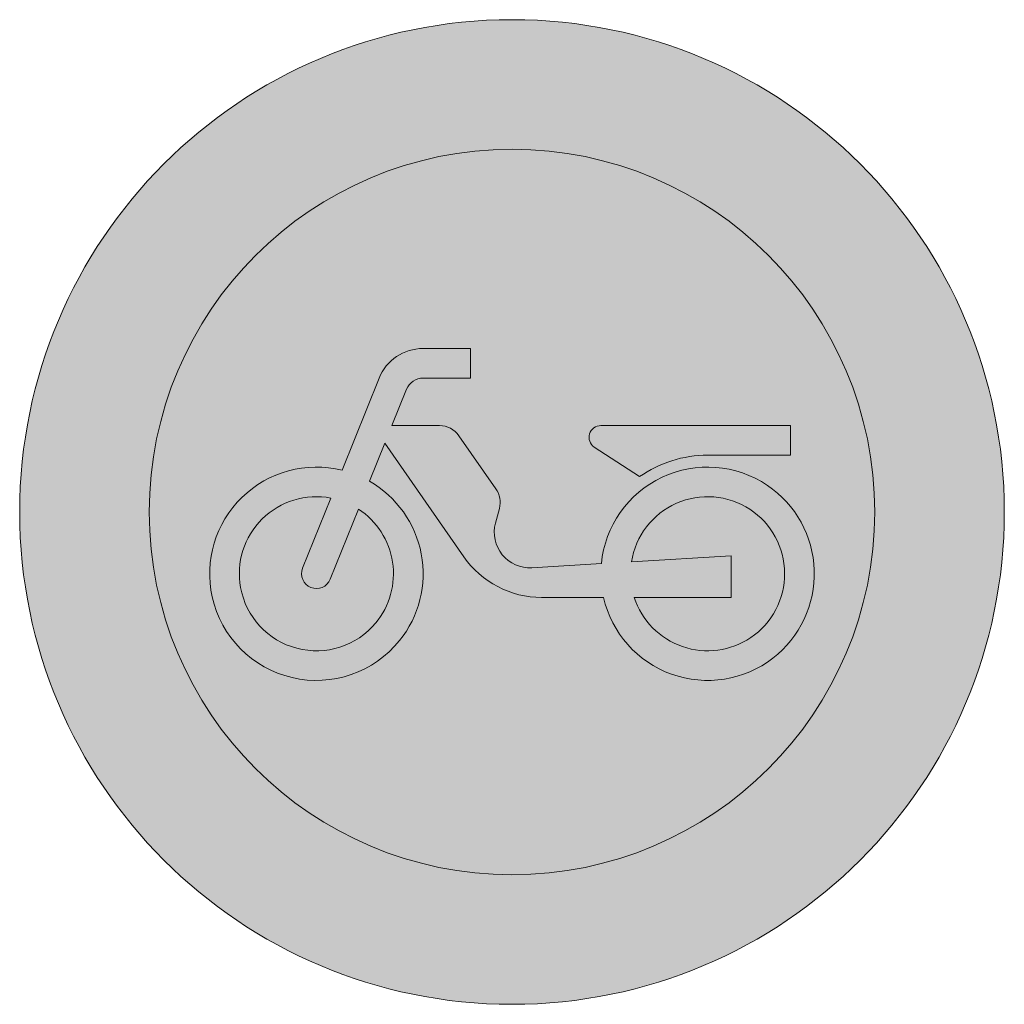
# Model space of a CAD drawing. Header units: metres. Extents: x -0.002 to 0.002, y -0.002 to 0.002.
import ezdxf

# ---------------------------------------------------------------- set-up
doc = ezdxf.new("R2010")
doc.units = ezdxf.units.M
doc.layers.add('VKZ_256-00_flf', color=1, linetype='Continuous', lineweight=0)
doc.layers.add('VKZ_256-00_sym', color=7, linetype='Continuous', lineweight=0)

msp = doc.modelspace()

# ---------------------------------------------------------------- hatches: boundary and pattern name
at = {"layer": 'VKZ_256-00_flf'}
h = msp.add_hatch(color=256, dxfattribs=at)
h.dxf.hatch_style = 1
h.paths.add_polyline_path([(-0.002000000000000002, 5.551115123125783e-17, 1), (0.002000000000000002, 5.551115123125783e-17, 1)])
h.paths.add_polyline_path([(0.001473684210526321, 5.551115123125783e-17, -1), (-0.001473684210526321, 5.551115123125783e-17, -1)], flags=16)
h.paths.add_polyline_path([(0.001131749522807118, 0.000230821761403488), (0.0007944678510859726, 0.000230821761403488, 0.1538273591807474), (0.0005184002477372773, 0.0001437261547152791), (0.0003335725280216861, 0.0002636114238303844, -0.7332280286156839), (0.0003611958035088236, 0.0003512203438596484), (0.001131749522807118, 0.0003512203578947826)], flags=0)
h.paths.add_polyline_path([(0.001060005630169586, -0.0005934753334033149, -0.548125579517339), (0.000372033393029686, -0.0003470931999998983), (0.0001204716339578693, -0.0003470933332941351, -0.245439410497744), (-0.0001957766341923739, -0.0001819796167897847), (-0.000516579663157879, 0.0002789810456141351), (-0.0005785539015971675, 0.0001249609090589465, -0.4602454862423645), (-0.0004566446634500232, -0.000522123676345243, -0.6294675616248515), (-0.001217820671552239, -0.0003444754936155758, -0.5567089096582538), (-0.0006902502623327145, 0.0001699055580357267), (-0.0005399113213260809, 0.0005435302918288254, -0.3059713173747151), (-0.0003613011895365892, 0.0006642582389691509), (-0.0001685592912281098, 0.0006642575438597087), (-0.0001685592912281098, 0.0005438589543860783), (-0.0003612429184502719, 0.0005438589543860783, 0.3060890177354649), (-0.0004282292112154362, 0.0004985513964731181), (-0.0004875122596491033, 0.0003512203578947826), (-0.0002945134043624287, 0.0003512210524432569, -0.2454594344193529), (-0.0002154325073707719, 0.0003099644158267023), (-6.54211465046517e-05, 9.441381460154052e-05, -0.2208992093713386), (-5.143783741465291e-05, 1.447998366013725e-05), (-5.143771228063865e-05, 1.448042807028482e-05), (-6.732326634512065e-05, -4.484497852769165e-05, 0.511585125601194), (8.076688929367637e-05, -0.0002264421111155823), (0.0003631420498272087, -0.0002097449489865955, -0.5694547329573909), (0.001037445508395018, 0.0001082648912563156, -0.5105005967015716)], flags=0)
h.paths.add_polyline_path([(0.0009698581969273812, -0.0005101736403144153, -0.4992302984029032), (0.0004967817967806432, -0.0003470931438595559), (0.0008909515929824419, -0.0003470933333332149), (0.0008909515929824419, -0.0001785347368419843), (0.0004853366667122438, -0.0002025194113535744, -0.5451472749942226), (0.0009662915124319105, 1.099953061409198e-05, -0.5356656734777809)], flags=0)
h.paths.add_polyline_path([(-0.0005537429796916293, -0.0004506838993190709, -0.6372488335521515), (-0.001102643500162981, -0.0003066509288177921, -0.5267594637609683), (-0.0007358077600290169, 5.668621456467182e-05), (-0.000850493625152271, -0.0002283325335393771, 0.9996540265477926), (-0.0007387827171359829, -0.0002732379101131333), (-0.0006241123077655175, 1.174216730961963e-05, -0.4488000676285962)], flags=0)
at = {"layer": 'VKZ_256-00_flf', "true_color": 0xffffff}
h = msp.add_hatch(color=7, dxfattribs=at)
h.dxf.hatch_style = 1
h.paths.add_polyline_path([(-0.001473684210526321, 5.551115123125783e-17, 1), (0.001473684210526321, 5.551115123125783e-17, 1)])
h.paths.add_polyline_path([(-0.0001685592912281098, 0.0006642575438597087), (-0.0001685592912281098, 0.0005438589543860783), (-0.0003612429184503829, 0.0005438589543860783, 0.3060890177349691), (-0.0004282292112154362, 0.0004985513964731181), (-0.0004875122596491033, 0.0003512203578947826), (-0.0002945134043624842, 0.0003512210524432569, -0.2454594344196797), (-0.0002154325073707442, 0.0003099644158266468), (-6.54211465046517e-05, 9.441381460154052e-05, -0.2208992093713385), (-5.143783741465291e-05, 1.447998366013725e-05), (-5.143771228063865e-05, 1.448042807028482e-05), (-6.732326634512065e-05, -4.484497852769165e-05, 0.5115851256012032), (8.076688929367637e-05, -0.0002264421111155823), (0.0003631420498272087, -0.0002097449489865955, -0.5694547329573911), (0.001037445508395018, 0.0001082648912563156, -0.5105005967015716), (0.001060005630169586, -0.0005934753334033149, -0.548125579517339), (0.000372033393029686, -0.0003470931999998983), (0.0001204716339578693, -0.0003470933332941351, -0.2454394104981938), (-0.0001957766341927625, -0.0001819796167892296), (-0.000516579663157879, 0.0002789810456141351), (-0.0005785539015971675, 0.0001249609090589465, -0.4602454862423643), (-0.0004566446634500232, -0.000522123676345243, -0.6294675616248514), (-0.001217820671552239, -0.0003444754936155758, -0.5567089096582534), (-0.0006902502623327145, 0.0001699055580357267), (-0.0005399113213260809, 0.0005435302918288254, -0.3059713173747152), (-0.0003613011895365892, 0.0006642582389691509)], flags=16)
h.paths.add_polyline_path([(0.0003611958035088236, 0.0003512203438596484), (0.001131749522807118, 0.0003512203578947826), (0.001131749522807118, 0.000230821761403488), (0.0007944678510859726, 0.000230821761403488, 0.1538273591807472), (0.0005184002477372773, 0.0001437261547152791), (0.0003335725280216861, 0.0002636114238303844, -0.733228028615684)], flags=16)
h.paths.add_polyline_path([(0.0009662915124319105, 1.099953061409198e-05, -0.5356656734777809), (0.0009698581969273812, -0.0005101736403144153, -0.499230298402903), (0.0004967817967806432, -0.0003470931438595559), (0.0008909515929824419, -0.0003470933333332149), (0.0008909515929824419, -0.0001785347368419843), (0.0004853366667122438, -0.0002025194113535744, -0.5451472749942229)], flags=0)
h.paths.add_polyline_path([(-0.0005537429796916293, -0.0004506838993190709, -0.6372488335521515), (-0.001102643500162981, -0.0003066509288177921, -0.5267594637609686), (-0.0007358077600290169, 5.668621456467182e-05), (-0.0008504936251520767, -0.0002283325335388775, 0.9996540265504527), (-0.0007387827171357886, -0.0002732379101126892), (-0.0006241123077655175, 1.174216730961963e-05, -0.4488000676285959)], flags=0)
at = {"layer": 'VKZ_256-00_flf'}
h = msp.add_hatch(color=7, dxfattribs=at)
h.dxf.hatch_style = 1
h.paths.add_polyline_path([(0.001131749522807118, 0.0003512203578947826), (0.0003611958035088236, 0.0003512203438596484, 0.7608504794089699), (0.0003364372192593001, 0.0002617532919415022), (0.0005184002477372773, 0.0001437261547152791, -0.1538273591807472), (0.0007944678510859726, 0.000230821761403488), (0.001131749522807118, 0.000230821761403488)], flags=17)
h.paths.add_polyline_path([(0.001037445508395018, 0.0001082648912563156, 0.5694547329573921), (0.0003631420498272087, -0.0002097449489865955), (8.076688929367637e-05, -0.0002264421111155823, -0.5115851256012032), (-6.732326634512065e-05, -4.484497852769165e-05), (-6.732344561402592e-05, -4.48456421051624e-05), (-5.143783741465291e-05, 1.447998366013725e-05, 0.2208992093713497), (-6.54211465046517e-05, 9.441381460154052e-05), (-0.0002154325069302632, 0.0003099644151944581, 0.2454594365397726), (-0.0002945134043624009, 0.0003512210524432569), (-0.0004875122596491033, 0.0003512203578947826), (-0.0004282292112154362, 0.0004985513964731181, -0.306089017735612), (-0.0003612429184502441, 0.0005438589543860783), (-0.0001685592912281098, 0.0005438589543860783), (-0.0001685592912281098, 0.0006642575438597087), (-0.0003613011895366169, 0.0006642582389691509, 0.3059713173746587), (-0.0005399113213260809, 0.0005435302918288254), (-0.0006902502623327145, 0.0001699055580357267, 0.5567089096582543), (-0.001217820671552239, -0.0003444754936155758, 0.6294675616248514), (-0.0004566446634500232, -0.000522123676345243, 0.4602454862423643), (-0.0005785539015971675, 0.0001249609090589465), (-0.000516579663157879, 0.0002789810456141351), (-0.0001957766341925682, -0.0001819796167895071, 0.2454394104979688), (0.0001204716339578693, -0.0003470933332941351), (0.000372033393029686, -0.0003470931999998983, 0.5481255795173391), (0.001060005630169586, -0.0005934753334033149, 0.5105005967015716)])
h.paths.add_polyline_path([(0.0009662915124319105, 1.099953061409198e-05, -0.5356656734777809), (0.0009698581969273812, -0.0005101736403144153, -0.499230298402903), (0.0004967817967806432, -0.0003470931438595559), (0.0008909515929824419, -0.0003470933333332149), (0.0008909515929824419, -0.0001785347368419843), (0.0004853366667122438, -0.0002025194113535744, -0.5451472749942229)], flags=16)
h.paths.add_polyline_path([(-0.0005537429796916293, -0.0004506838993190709, -0.6372488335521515), (-0.001102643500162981, -0.0003066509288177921, -0.526759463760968), (-0.0007358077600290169, 5.668621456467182e-05), (-0.0008504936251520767, -0.0002283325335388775, 0.9996540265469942), (-0.0007387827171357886, -0.0002732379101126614), (-0.0006241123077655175, 1.174216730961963e-05, -0.4488000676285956)], flags=16)
h = msp.add_hatch(color=256, dxfattribs=at)
h.dxf.hatch_style = 1
h.paths.add_polyline_path([(-6.54211465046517e-05, 9.441381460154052e-05), (-0.0002154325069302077, 0.0003099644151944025, 0.2454594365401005), (-0.0002945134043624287, 0.0003512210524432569), (-0.0004875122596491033, 0.0003512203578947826), (-0.000428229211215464, 0.0004985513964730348, -0.3060890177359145), (-0.0003612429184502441, 0.0005438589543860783), (-0.0001685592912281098, 0.0005438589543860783), (-0.0001685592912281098, 0.0006642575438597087), (-0.0003613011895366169, 0.0006642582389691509, 0.3059713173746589), (-0.0005399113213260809, 0.0005435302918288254), (-0.0006902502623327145, 0.0001699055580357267, 0.5567089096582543), (-0.001217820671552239, -0.0003444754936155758, 0.6294675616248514), (-0.0004566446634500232, -0.000522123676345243, 0.4602454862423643), (-0.0005785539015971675, 0.0001249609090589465), (-0.000516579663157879, 0.0002789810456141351), (-0.0001957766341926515, -0.0001819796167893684, 0.2454394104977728), (0.0001204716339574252, -0.0003470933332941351), (0.000372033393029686, -0.0003470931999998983, 0.5481255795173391), (0.001060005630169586, -0.0005934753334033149, 0.5105005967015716), (0.001037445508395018, 0.0001082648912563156, 0.5694547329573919), (0.0003631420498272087, -0.0002097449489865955), (8.076688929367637e-05, -0.0002264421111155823, -0.5115851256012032), (-6.732326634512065e-05, -4.484497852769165e-05), (-6.732344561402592e-05, -4.48456421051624e-05), (-5.143783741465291e-05, 1.447998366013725e-05, 0.2208992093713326)])
h.paths.add_polyline_path([(-0.0005537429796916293, -0.0004506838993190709, -0.6372488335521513), (-0.001102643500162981, -0.0003066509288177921, -0.5267594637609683), (-0.0007358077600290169, 5.668621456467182e-05), (-0.000850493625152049, -0.000228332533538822, 0.9996540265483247), (-0.0007387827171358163, -0.0002732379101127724), (-0.0006241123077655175, 1.174216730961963e-05, -0.4488000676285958)], flags=16)
h.paths.add_polyline_path([(0.0009662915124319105, 1.099953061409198e-05, -0.5356656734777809), (0.0009698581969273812, -0.0005101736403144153, -0.4992302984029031), (0.0004967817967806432, -0.0003470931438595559), (0.0008909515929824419, -0.0003470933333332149), (0.0008909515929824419, -0.0001785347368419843), (0.0004853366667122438, -0.0002025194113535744, -0.5451472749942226)], flags=16)
at = {"layer": 'VKZ_256-00_flf', "true_color": 0xffffff}
h = msp.add_hatch(color=7, dxfattribs=at)
h.dxf.hatch_style = 1
h.paths.add_polyline_path([(0.0009662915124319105, 1.099953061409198e-05, 0.5451472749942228), (0.0004853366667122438, -0.0002025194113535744), (0.0008909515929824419, -0.0001785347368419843), (0.0008909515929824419, -0.0003470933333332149), (0.0004967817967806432, -0.0003470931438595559, 0.4992302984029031), (0.0009698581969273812, -0.0005101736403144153, 0.5356656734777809)])
h.paths.add_polyline_path([(-0.0006241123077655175, 1.174216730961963e-05), (-0.0007387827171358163, -0.0002732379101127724, -0.9996540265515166), (-0.0008504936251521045, -0.0002283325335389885), (-0.0007358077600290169, 5.668621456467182e-05, 0.5267594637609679), (-0.001102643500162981, -0.0003066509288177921, 0.6372488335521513), (-0.0005537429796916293, -0.0004506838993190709, 0.4488000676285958)])

# ---------------------------------------------------------------- linework, layer by layer
at = {"layer": 'VKZ_256-00_sym'}
for p, q in [((-0.0001685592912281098, 0.0006642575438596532), (-0.000361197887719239, 0.0006642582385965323)), ((-0.0001685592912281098, 0.0005438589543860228), (-0.0001685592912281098, 0.0006642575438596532)), ((-0.0005399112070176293, 0.0005435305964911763), (-0.0006902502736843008, 0.0001699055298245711)), ((-0.000361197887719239, 0.0005438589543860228), (-0.0001685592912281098, 0.0005438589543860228)), ((-0.0004875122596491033, 0.0003512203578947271), (-0.000428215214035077, 0.0004985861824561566)), ((-0.0002944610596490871, 0.0003512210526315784), (-0.0004875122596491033, 0.0003512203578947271)), ((0.001131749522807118, 0.0003512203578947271), (0.0003611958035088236, 0.0003512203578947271)), ((0.001131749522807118, 0.0002308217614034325), (0.001131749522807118, 0.0003512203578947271)), ((-6.54211508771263e-05, 9.441382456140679e-05), (-0.0002154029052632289, 0.0003099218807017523)), ((-0.000578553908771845, 0.0001249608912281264), (-0.000516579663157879, 0.0002789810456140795)), ((-0.000516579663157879, 0.0002789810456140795), (-0.0001958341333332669, -0.0001818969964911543)), ((0.0003335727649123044, 0.0002636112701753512), (0.0005184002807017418, 0.0001437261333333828)), ((0.0007946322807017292, 0.0002308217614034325), (0.001131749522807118, 0.0002308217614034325)), ((-0.000850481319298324, -0.0002283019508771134), (-0.0007358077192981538, 5.668631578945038e-05)), ((-0.0006241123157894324, 1.17421473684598e-05), (-0.0007387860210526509, -0.0002732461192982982)), ((-6.732344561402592e-05, -4.484564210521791e-05), (-5.143771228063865e-05, 1.448042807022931e-05)), ((0.0004853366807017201, -0.0002025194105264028), (0.0008909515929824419, -0.0001785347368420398)), ((0.0008909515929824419, -0.0001785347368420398), (0.0008909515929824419, -0.0003470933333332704)), ((0.0003631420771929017, -0.0002097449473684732), (8.076697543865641e-05, -0.0002264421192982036)), ((0.0001203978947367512, -0.0003470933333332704), (0.0003720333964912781, -0.0003470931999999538)), ((0.0008909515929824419, -0.0003470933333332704), (0.0004967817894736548, -0.0003470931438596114))]:
    msp.add_line(p, q, dxfattribs=at)
for radius in [0.002, 0.001473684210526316]:
    msp.add_circle((0, 0), radius, dxfattribs=at)
for centre, radius, start, end in [((-0.000361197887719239, 0.0004716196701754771), 0.000192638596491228, 90, 158.0810550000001), ((-0.000361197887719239, 0.0004716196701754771), 7.223929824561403e-05, 90, 158.0810550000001), ((-0.0002944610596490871, 0.0002549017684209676), 9.631929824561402e-05, 34.83580000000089, 90), ((0.0003611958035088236, 0.0003030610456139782), 4.815929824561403e-05, 90, 235.0000000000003), ((0.0007946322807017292, -0.0002507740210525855), 0.0004815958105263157, 90, 124.9999999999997), ((-0.0007946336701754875, -0.0002507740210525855), 0.0004334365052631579, 76.0646209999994, 192.4849227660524), ((0.0007946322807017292, -0.0002507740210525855), 0.0004334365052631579, 55.93003508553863, 174.5682529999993), ((-0.0007946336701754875, -0.0002507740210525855), 0.0004334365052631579, 321.2412579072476, 60.09739699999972), ((-0.0001444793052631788, 3.939368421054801e-05), 9.631929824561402e-05, 345.0098569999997, 34.8357959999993), ((0.0007946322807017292, -0.0002507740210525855), 0.0004334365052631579, 307.7526801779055, 55.93003508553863), ((-0.0007946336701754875, -0.0002507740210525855), 0.0003130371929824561, 79.16854900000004, 190.2823582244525), ((0.0007946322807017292, -0.0002507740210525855), 0.0003130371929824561, 56.74495326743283, 171.1325230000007), ((-0.0007946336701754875, -0.0002507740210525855), 0.0003130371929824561, 320.3114668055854, 56.99364099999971), ((0.0007946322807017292, -0.0002507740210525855), 0.0003130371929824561, 304.0392497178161, 56.74495326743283), ((7.223859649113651e-05, -8.22154385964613e-05), 0.0001444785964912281, 165.0098569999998, 273.384064), ((0.0001203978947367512, 3.818315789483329e-05), 0.000385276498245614, 214.8358000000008, 270), ((-0.0007946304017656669, -0.0002507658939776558), 6.019929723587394e-05, 158.089392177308, 338.0726877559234), ((-0.0007946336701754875, -0.0002507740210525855), 0.0003130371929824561, 190.2823582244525, 320.3114668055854), ((-0.0007946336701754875, -0.0002507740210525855), 0.0004334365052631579, 192.4849227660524, 321.2412579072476), ((0.0007946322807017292, -0.0002507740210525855), 0.0004334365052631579, 192.8395689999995, 307.7526801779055), ((0.0007946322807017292, -0.0002507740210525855), 0.0003130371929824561, 197.9202119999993, 304.0392497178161)]:
    msp.add_arc(centre, radius, start, end, dxfattribs=at)

doc.saveas('drawing.dxf')
